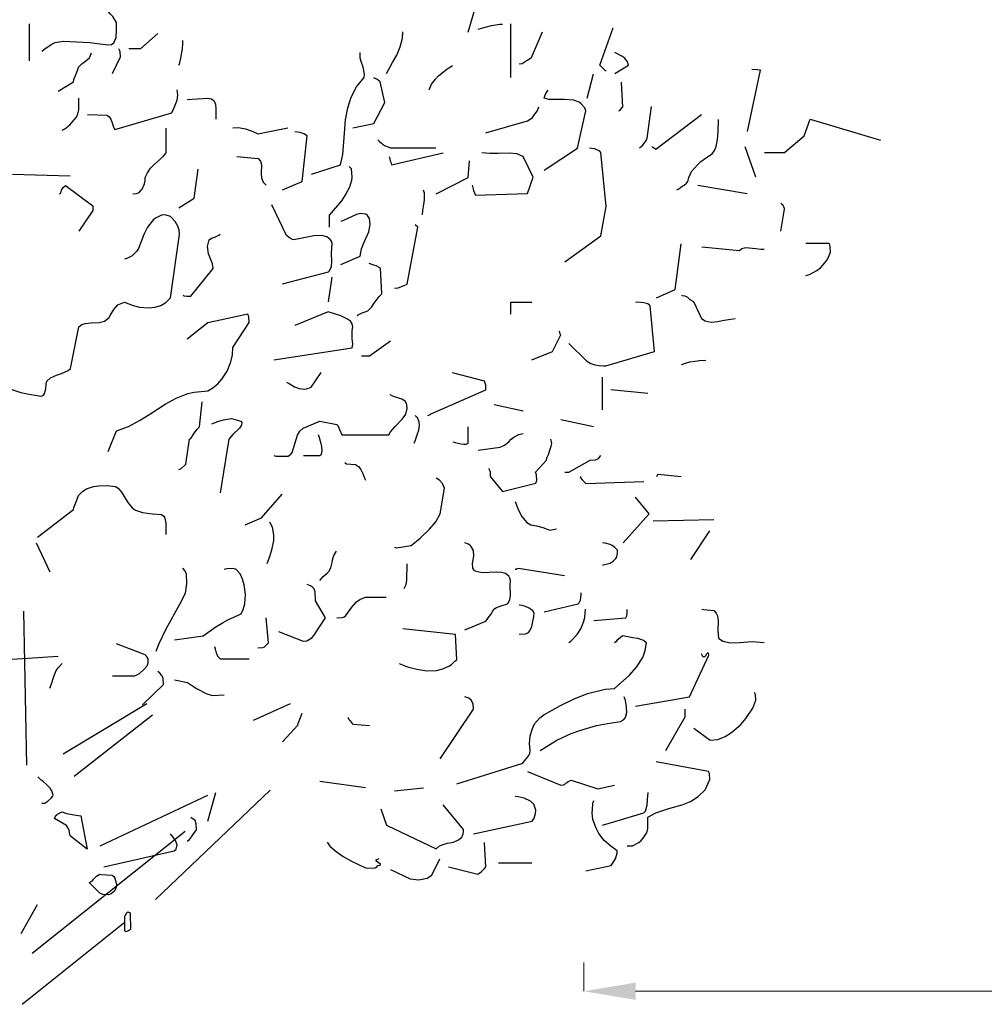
# Model space of a CAD drawing. Header units: metres. Extents: x 180716 to 180809, y 418548 to 418668.
# Tile 79 of 148: x 180727.5 to 180730.85, y 418618.36 to 418621.79. Entities that reach past the tile are written whole.
import ezdxf

# ---------------------------------------------------------------- set-up
doc = ezdxf.new("R2010")
doc.units = ezdxf.units.M
doc.layers.get('0').update_dxf_attribs({"color": 30, "lineweight": 0})
doc.layers.get('Defpoints').update_dxf_attribs({"lineweight": 0})
doc.layers.add('N-WE-GR-BOOM-SD', color=90, linetype='Continuous', lineweight=25)
doc.layers.add('N-WE-VH-M', color=7, linetype='Continuous', lineweight=18)
doc.styles.add('NLCS-ISO-M100-T18', font='NLCS-ISO.ttf', dxfattribs={"height": 0.18})
doc.dimstyles.new('NLCS-M100-T18-PIJL_L2_H1', dxfattribs={"dimscale": 0.1, "dimtxt": 2.5, "dimasz": 1.8, "dimexe": 2, "dimexo": 2, "dimgap": 0.7, "dimtad": 1, "dimzin": 0, "dimdsep": 46, "dimtxsty": 'NLCS-ISO-M100-T18', "dimcen": 0, "dimdle": 2, "dimclrd": 256, "dimclre": 256, "dimclrt": 1, "dimadec": 1, "dimazin": 0, "dimtfac": 1, "dimtdec": 3, "dimtofl": 0, "dimtmove": 0, "dimatfit": 3, "dimfxl": 2, "dimfxlon": 1, "dimtfillclr": 256, "dimtolj": 1, "dimtzin": 0, "dimlwd": -1, "dimlwe": -1, "dimarcsym": 0})

# ---------------------------------------------------------------- blocks, each defined once
blk = doc.blocks.new('*D15')
at = {"layer": 'Defpoints', "color": 0, "transparency": 16777216}
for p in [(180729.461, 418618.4073), (180736.961, 418618.4073), (180736.961, 418618.4073)]:
    blk.add_point(p, dxfattribs=at)
at = {"layer": 'N-WE-VH-M', "transparency": 16777216}
for p, q in [((180729.461, 418618.4073), (180729.461, 418618.5073)), ((180736.961, 418618.4073), (180736.961, 418618.5073)), ((180729.641, 418618.4073), (180736.781, 418618.4073))]:
    blk.add_line(p, q, dxfattribs=at)
for points in [[(180729.641, 418618.4373), (180729.641, 418618.3773), (180729.461, 418618.4073)], [(180736.781, 418618.4373), (180736.781, 418618.3773), (180736.961, 418618.4073)]]:
    blk.add_solid(points, dxfattribs=at)
at = {"layer": 'N-WE-VH-M', "color": 1, "transparency": 16777216, "insert": (180733.211, 418618.5673), "char_height": 0.18, "attachment_point": 5, "style": 'NLCS-ISO-M100-T18'}
blk.add_mtext('\\A1;7.50', dxfattribs=at)
blk = doc.blocks.new('SGR-BOOM_S02_G_ZIJ-D')
at = {"flags": 128}
for points in [[(1.7459, 6.422), (1.7882, 6.5654)], [(0.2635, 6.3552), (0.2746, 6.3652), (0.298, 6.3797), (0.3102, 6.3853), (0.338, 6.3908), (0.4303, 6.3853), (0.4926, 6.3775), (0.5059, 6.3786), (0.5137, 6.3842), (0.5215, 6.4031), (0.5226, 6.4275), (0.5226, 6.4553), (0.5104, 6.4765), (0.5026, 6.4842), (0.4948, 6.492), (0.4804, 6.5009), (0.4648, 6.5087), (0.4615, 6.5076), (0.4537, 6.5065), (0.4448, 6.5009), (0.4403, 6.4965), (0.4359, 6.4931)], [(0.2201, 6.3219), (0.2201, 6.4509)], [(1.7804, 6.432), (1.7893, 6.4342), (1.8104, 6.4398), (1.8271, 6.4453), (1.856, 6.4498), (1.866, 6.4498)], [(1.8949, 6.264), (1.8949, 6.4509)], [(2.2264, 6.2874), (2.2241, 6.2874), (2.213, 6.2974), (2.2041, 6.3074), (2.2508, 6.4364)], [(0.566, 6.3652), (0.6082, 6.3652), (0.6672, 6.4175)], [(1.4623, 6.2785), (1.4835, 6.3163), (1.4979, 6.3419), (1.5102, 6.3708), (1.5179, 6.4008), (1.5191, 6.4231)], [(1.9239, 6.3119), (1.9339, 6.313), (1.945, 6.3197), (1.9528, 6.3241), (1.9606, 6.3297), (1.9661, 6.3341), (2.005, 6.4231)], [(0.7395, 6.3074), (0.7417, 6.3108), (0.7473, 6.3308), (0.7528, 6.3641), (0.7539, 6.3819), (0.7539, 6.3931)], [(0.3202, 6.2162), (0.3736, 6.2496), (0.3747, 6.2574), (0.3825, 6.2774), (0.3881, 6.2919), (0.3914, 6.2996), (0.4025, 6.3119), (0.4103, 6.3174), (0.4181, 6.323), (0.4292, 6.333), (0.4359, 6.3497)], [(0.5093, 6.2785), (0.5371, 6.3363), (0.536, 6.353), (0.5349, 6.3564), (0.5315, 6.3641)], [(1.201, 5.9282), (1.3022, 5.9604), (1.31, 5.996), (1.3155, 6.0561), (1.32, 6.1173), (1.3278, 6.1584), (1.3389, 6.1962), (1.3578, 6.2318), (1.3845, 6.264), (1.3856, 6.2763), (1.3812, 6.2996), (1.3756, 6.3163), (1.3711, 6.3308), (1.37, 6.3508)], [(2.2564, 6.2785), (2.3042, 6.3074), (2.3009, 6.3185), (2.2909, 6.3308), (2.2808, 6.3386), (2.2564, 6.3508)], [(1.6102, 6.2207), (1.6191, 6.2407), (1.6325, 6.2585), (1.6425, 6.2696), (1.6736, 6.2941), (1.6914, 6.3063)], [(2.1596, 6.1918), (2.1819, 6.2774)], [(2.7179, 6.0761), (2.7624, 6.2896), (2.7513, 6.2907), (2.7324, 6.2919)], [(1.3456, 6.0894), (1.4179, 6.1039), (1.4568, 6.1773), (1.4401, 6.2496), (1.4345, 6.254), (1.429, 6.2585), (1.4245, 6.2596), (1.4179, 6.2629)], [(2.2697, 6.1484), (2.2731, 6.1495), (2.282, 6.1595), (2.2842, 6.1606), (2.2797, 6.2485)], [(0.4225, 6.135), (0.4904, 6.1328), (0.4982, 6.1273), (0.5037, 6.1195), (0.5082, 6.1061), (0.5126, 6.0917), (0.5171, 6.0828), (0.715, 6.1417), (0.725, 6.1617), (0.7339, 6.1851), (0.7361, 6.2029), (0.7339, 6.2207)], [(2.0106, 5.9415), (2.1263, 6.0183), (2.1552, 6.1484), (2.1518, 6.1584), (2.1396, 6.1729), (2.1318, 6.1784), (2.1129, 6.1851), (2.0807, 6.1873), (2.0273, 6.1873), (2.0106, 6.1918), (2.0117, 6.1962), (2.0128, 6.1995), (2.0139, 6.2029), (2.0173, 6.2107), (2.0217, 6.2162), (2.0239, 6.2207)], [(0.3347, 6.0806), (0.3436, 6.0861), (0.3603, 6.0995), (0.3758, 6.1173), (0.3836, 6.1261), (0.3892, 6.1373), (0.3925, 6.1517), (0.3925, 6.1918)], [(0.7684, 6.1873), (0.8407, 6.1918), (0.8529, 6.1895), (0.8618, 6.184), (0.8674, 6.1717), (0.8685, 6.1551), (0.8685, 6.1195)], [(1.8082, 6.0717), (1.9528, 6.1139), (1.9617, 6.1195), (1.9695, 6.125), (1.9784, 6.1362), (1.9861, 6.1473), (1.9917, 6.1617)], [(2.342, 6.0194), (2.3476, 6.0238), (2.3542, 6.0294), (2.3587, 6.0361), (2.3643, 6.0427), (2.3687, 6.0528), (2.3843, 6.1628)], [(2.3854, 6.0238), (2.3887, 6.0216), (2.3954, 6.0172), (2.3987, 6.0149), (2.5578, 6.135)], [(2.4721, 5.8737), (2.4766, 5.8759), (2.4832, 5.8804), (2.4899, 5.8859), (2.4977, 5.8904), (2.5055, 5.8971), (2.5099, 5.9026), (2.5133, 5.916), (2.5233, 5.9371), (2.5433, 5.9604), (2.5555, 5.9716), (2.5755, 5.986), (2.5945, 5.9983), (2.6034, 6.0105), (2.6089, 6.0238), (2.6134, 6.0483), (2.6156, 6.075), (2.6167, 6.1184)], [(2.7768, 6.0038), (2.8469, 6.0038), (2.9147, 6.0616), (2.9359, 6.1195), (3.1805, 6.0461)], [(0.5804, 5.8592), (0.5927, 5.8604), (0.596, 5.8626), (0.6016, 5.8648), (0.6094, 5.8726), (0.6127, 5.8759), (0.6205, 5.8948), (0.6227, 5.9048), (0.6227, 5.916), (0.6305, 5.9326), (0.6416, 5.9493), (0.6516, 5.9593), (0.6739, 5.9794), (0.6861, 5.9905), (0.6961, 6.0027), (0.6961, 6.0883)], [(0.9274, 6.0894), (0.9474, 6.0906), (0.9719, 6.0861), (0.9953, 6.0772), (1.0142, 6.0683), (1.1187, 6.0894)], [(1.1009, 5.8737), (1.1687, 5.9026), (1.1865, 6.0616), (1.1743, 6.0683), (1.1621, 6.0728), (1.1432, 6.075)], [(1.4323, 6.0472), (1.4379, 6.0416), (1.4445, 6.0361), (1.4479, 6.0327), (1.4557, 6.0283), (1.4679, 6.0227), (1.4746, 6.0194), (1.6336, 6.0194)], [(1.4712, 5.9894), (1.4723, 5.9871), (1.4735, 5.9805), (1.4746, 5.9749), (1.4768, 5.9693), (1.4801, 5.9604), (1.6592, 6.0027)], [(1.7604, 5.8893), (1.7626, 5.8804), (1.7648, 5.8715), (1.7715, 5.8548), (1.9528, 5.8604), (1.9717, 5.9171), (1.9372, 5.9894), (1.915, 5.9983), (1.8883, 6.0016), (1.8505, 6.0005), (1.8215, 5.9994), (1.7937, 6.0027)], [(2.0829, 5.6235), (2.2074, 5.7136), (2.2264, 5.8159), (2.2074, 6.0038), (2.2041, 6.0083), (2.1863, 6.0161), (2.1752, 6.0172), (2.1685, 6.0183)], [(2.7468, 5.9171), (2.709, 6.0227)], [(0.9419, 5.9894), (1.0164, 5.9827), (1.0242, 5.9738), (1.0275, 5.9604), (1.0264, 5.9304), (1.0275, 5.9149), (1.0331, 5.9004), (1.0431, 5.8893)], [(1.6347, 5.8592), (1.7459, 5.916), (1.7504, 5.9749)], [(0.1612, 5.9282), (0.3625, 5.9226)], [(0.7395, 5.8114), (0.7929, 5.8448), (0.8073, 5.9449)], [(1.2644, 5.7436), (1.2644, 5.7858), (1.3066, 5.8359), (1.3189, 5.8537), (1.3344, 5.8837), (1.3411, 5.9071), (1.3422, 5.9182), (1.34, 5.9471), (1.3367, 5.9493), (1.3356, 5.9515), (1.3322, 5.9549)], [(0.3247, 5.8592), (0.3291, 5.8637), (0.3324, 5.8726), (0.338, 5.8815), (0.3458, 5.8882), (0.4403, 5.8181), (0.4403, 5.8014), (0.3925, 5.7302)], [(2.5444, 5.8893), (2.7168, 5.8604)], [(1.5869, 5.787), (1.5891, 5.8014), (1.5925, 5.8225), (1.5947, 5.8392), (1.5947, 5.8615), (1.5913, 5.8726)], [(1.1009, 5.5467), (1.2599, 5.589), (1.2644, 5.5923), (1.2711, 5.6068), (1.2722, 5.6257), (1.2711, 5.6524), (1.2733, 5.6869), (1.2711, 5.6947), (1.2666, 5.7013), (1.2544, 5.7102), (1.2377, 5.7147), (1.2099, 5.7136), (1.181, 5.708), (1.1398, 5.7002), (1.1354, 5.7013), (1.1243, 5.7069), (1.1143, 5.7147), (1.0631, 5.8214)], [(2.8336, 5.7302), (2.8469, 5.8059), (2.8458, 5.8092), (2.8436, 5.8148), (2.8413, 5.8192), (2.8336, 5.8259)], [(0.1323, 5.1887), (0.1901, 5.1686), (0.2135, 5.1642), (0.239, 5.1597), (0.2624, 5.1564), (0.2691, 5.1597), (0.2724, 5.1653), (0.2768, 5.182), (0.278, 5.1975), (0.2813, 5.2087), (0.2935, 5.2198), (0.3147, 5.2298), (0.3324, 5.2354), (0.3547, 5.2454), (0.3636, 5.252), (0.3925, 5.3977), (0.4025, 5.4055), (0.4147, 5.4088), (0.4348, 5.4111), (0.4626, 5.4122), (0.4815, 5.4166), (0.4959, 5.4289), (0.5015, 5.4366), (0.5137, 5.4578), (0.5282, 5.4733), (0.5393, 5.4789), (0.5515, 5.4834), (0.5816, 5.4711), (0.6027, 5.4656), (0.6349, 5.4633), (0.6572, 5.4656), (0.6772, 5.4711), (0.695, 5.4822), (0.7106, 5.4978), (0.7428, 5.718), (0.7406, 5.7336), (0.7361, 5.7469), (0.7272, 5.7636), (0.7106, 5.7814), (0.7039, 5.7836), (0.6994, 5.7847), (0.6961, 5.7858), (0.6816, 5.787), (0.6583, 5.7747), (0.6516, 5.7703), (0.6305, 5.7436), (0.6183, 5.718), (0.5994, 5.6702), (0.5927, 5.6591), (0.5771, 5.6446), (0.5615, 5.6357), (0.5515, 5.6324)], [(1.3033, 5.6146), (1.3711, 5.6435), (1.3756, 5.668), (1.3812, 5.6835), (1.4012, 5.728), (1.4056, 5.7536), (1.4034, 5.7736), (1.3956, 5.7847), (1.3901, 5.7892), (1.3711, 5.7914), (1.3578, 5.7881), (1.3155, 5.7681), (1.3033, 5.7636)], [(1.4901, 5.5323), (1.5024, 5.5334), (1.5235, 5.5412), (1.5346, 5.5456), (1.5713, 5.7436), (1.5624, 5.7525)], [(0.755, 5.5078), (0.7584, 5.5056), (0.7673, 5.5034), (0.7817, 5.5034), (0.8596, 5.6001), (0.8574, 5.6168), (0.8429, 5.6513), (0.8396, 5.6769), (0.8451, 5.7002), (0.854, 5.7058), (0.8674, 5.7102), (0.8785, 5.7158), (0.884, 5.7191)], [(2.401, 5.4978), (2.4666, 5.5267), (2.4866, 5.6858)], [(2.9203, 5.5757), (2.9336, 5.579), (2.9592, 5.5935), (2.9715, 5.6024), (2.987, 5.6201), (2.997, 5.6335), (3.0059, 5.6568), (3.0048, 5.6757), (3.0037, 5.6824), (3.0015, 5.6869), (2.9203, 5.6869)], [(2.5589, 5.6757), (2.6901, 5.6624), (2.6979, 5.6691), (2.7123, 5.6735), (2.7468, 5.6702), (2.7646, 5.6669), (2.7757, 5.6669)], [(1.36, 5.4366), (1.3645, 5.44), (1.37, 5.4422), (1.3778, 5.4455), (1.3845, 5.4478), (1.3978, 5.4533), (1.4112, 5.4667), (1.419, 5.48), (1.4368, 5.5023), (1.4457, 5.5123), (1.4412, 5.6012), (1.4268, 5.609), (1.4179, 5.6112), (1.4023, 5.6179)], [(1.2599, 5.4845), (1.2733, 5.5701)], [(1.8949, 5.4411), (1.8949, 5.4834), (1.9672, 5.4834)], [(2.0962, 5.3388), (2.1574, 5.2787), (2.173, 5.2698), (2.1863, 5.2654), (2.2019, 5.2632), (2.2163, 5.262), (2.2252, 5.262), (2.3943, 5.311), (2.3787, 5.47), (2.3709, 5.4767), (2.3576, 5.4811), (2.3465, 5.4822), (2.3276, 5.4834)], [(2.4877, 5.5078), (2.491, 5.5067), (2.4999, 5.5056), (2.5088, 5.5), (2.5177, 5.4923), (2.53, 5.4856), (2.5578, 5.4266), (2.57, 5.4177), (2.5911, 5.4133), (2.6134, 5.4155), (2.6367, 5.42), (2.6601, 5.4244), (2.6745, 5.4266)], [(1.0709, 5.2821), (1.3433, 5.3243), (1.3445, 5.3366), (1.3433, 5.3566), (1.3433, 5.3844), (1.3456, 5.3977), (1.3422, 5.4077), (1.3367, 5.4166), (1.3267, 5.4244), (1.3155, 5.43), (1.3033, 5.4355), (1.2588, 5.45), (1.1432, 5.4022)], [(0.4937, 4.964), (0.5226, 5.0363), (0.5649, 5.0508), (0.6027, 5.0719), (0.6394, 5.0941), (0.6928, 5.1286), (0.7306, 5.1497), (0.7717, 5.1653), (0.7929, 5.1697), (0.8407, 5.1753), (0.8585, 5.1853), (0.8752, 5.1987), (0.8896, 5.2153), (0.9085, 5.2431), (0.9207, 5.2754), (0.9263, 5.2999), (0.9274, 5.3254), (0.9841, 5.4122), (0.983, 5.4322), (0.9797, 5.4411), (0.8407, 5.4111), (0.7684, 5.3544)], [(1.9672, 5.2821), (2.0395, 5.311), (2.0684, 5.3699), (2.0662, 5.3733), (2.0651, 5.3777), (2.064, 5.381), (2.0629, 5.3822)], [(1.3756, 5.2965), (1.4034, 5.2965), (1.4757, 5.3488)], [(2.4877, 5.2665), (2.5022, 5.2709), (2.5177, 5.2754), (2.5344, 5.2776), (2.5511, 5.2798), (2.5733, 5.281)], [(1.1143, 5.2053), (1.1232, 5.1998), (1.1421, 5.1887), (1.1587, 5.1831), (1.1765, 5.1809), (1.1888, 5.1831), (1.1999, 5.1875), (1.2344, 5.2387)], [(1.6058, 5.0886), (1.6091, 5.0897), (1.6136, 5.093), (1.6169, 5.0952), (1.6203, 5.0963), (1.8082, 5.1786), (1.8071, 5.1942), (1.8026, 5.2087), (1.6914, 5.2376)], [(2.213, 5.1086), (2.213, 5.222)], [(2.2419, 5.1798), (2.3709, 5.1664)], [(0.7395, 4.9017), (0.7439, 4.9028), (0.7484, 4.9051), (0.7584, 4.914), (0.7639, 4.9195), (0.7773, 5.0063), (0.7817, 5.0096), (0.7917, 5.0252), (0.8029, 5.0407), (0.8118, 5.0496), (0.8207, 5.1364)], [(1.0709, 4.9496), (1.0776, 4.9473), (1.1198, 4.9473), (1.1298, 4.9551), (1.1343, 4.9607), (1.1521, 5.0207), (1.161, 5.0341), (1.1721, 5.0452), (1.2299, 5.0697), (1.29, 5.0574), (1.2933, 5.0541), (1.2989, 5.0407), (1.3066, 5.0218), (1.4701, 5.0218), (1.4757, 5.0318), (1.4924, 5.0508), (1.5168, 5.0763), (1.5291, 5.0941), (1.5335, 5.113), (1.5324, 5.1264), (1.5313, 5.1308), (1.5268, 5.1386), (1.5157, 5.1464), (1.4868, 5.1553), (1.4746, 5.1608)], [(1.8371, 5.1275), (1.9372, 5.1052)], [(0.8551, 5.0596), (0.8752, 5.0685), (0.8952, 5.0741), (0.923, 5.0786), (0.9552, 5.0697), (0.9586, 5.0652), (0.9574, 5.0552), (0.9508, 5.0452), (0.9274, 5.0229), (0.9141, 5.0063), (0.884, 4.8205)], [(1.558, 4.9929), (1.5613, 5.0007), (1.5691, 5.0218), (1.5747, 5.0385), (1.5769, 5.0552), (1.5758, 5.0674), (1.5702, 5.0808), (1.5669, 5.083), (1.5658, 5.0852), (1.5624, 5.0886)], [(2.0684, 5.0752), (2.1819, 5.0508)], [(1.6925, 4.9974), (1.7014, 4.9951), (1.7215, 4.9907), (1.7315, 4.9896), (1.7393, 4.9896), (1.7459, 4.9929), (1.7459, 5.0496)], [(1.1732, 4.9496), (1.2299, 4.9496), (1.2366, 4.9551), (1.2388, 4.9662), (1.2377, 4.9807), (1.2344, 4.9907), (1.2288, 5.0118), (1.2255, 5.0218)], [(1.7804, 4.9685), (1.8571, 4.9785), (1.8727, 4.9862), (1.8872, 4.9974), (1.8961, 5.0063), (1.905, 5.0141), (1.9227, 5.0229), (1.9372, 5.0263)], [(1.8171, 4.9062), (1.8215, 4.8962), (1.8227, 4.8928), (1.8227, 4.8773), (1.866, 4.825), (1.9817, 4.8539), (1.985, 4.8628), (1.9839, 4.8828), (1.9806, 4.8917), (2.0184, 4.934), (2.0195, 4.9418), (2.0251, 4.954), (2.0306, 4.9685), (2.0351, 4.9829), (2.0373, 4.9918), (2.034, 5.0063)], [(2.0829, 4.8917), (2.0962, 4.8917), (2.1707, 4.934), (2.1885, 4.9351), (2.1997, 4.9395), (2.2074, 4.9496)], [(1.3167, 4.9251), (1.3233, 4.9206), (1.3545, 4.9184), (1.3645, 4.9117), (1.3734, 4.9017), (1.38, 4.8873), (1.3856, 4.8717), (1.3889, 4.8639)], [(1.4901, 4.6315), (1.4968, 4.6293), (1.548, 4.6371), (1.5791, 4.6626), (1.6114, 4.6938), (1.6336, 4.7193), (1.6492, 4.7471), (1.6636, 4.8361), (1.657, 4.8528), (1.6469, 4.8639), (1.6347, 4.8717)], [(2.1352, 4.8773), (2.1363, 4.8762), (2.1374, 4.8728), (2.1429, 4.865), (2.1552, 4.8528), (2.3576, 4.8595)], [(2.401, 4.8773), (2.4032, 4.8795), (2.4043, 4.8817), (2.4054, 4.885), (2.4866, 4.8773)], [(0.2479, 4.666), (0.3736, 4.7627), (0.3747, 4.7694), (0.3825, 4.7894), (0.3869, 4.7983), (0.3914, 4.8105), (0.4058, 4.8261), (0.4192, 4.8339), (0.4437, 4.8417), (0.4615, 4.845), (0.4904, 4.8461), (0.5193, 4.8417), (0.5293, 4.8361), (0.5404, 4.8228), (0.5627, 4.7861), (0.5793, 4.7672), (0.5893, 4.7605), (0.6138, 4.7516), (0.6483, 4.7471), (0.6794, 4.7449), (0.6872, 4.7394), (0.6905, 4.736), (0.695, 4.716), (0.695, 4.6749)], [(0.9708, 4.7093), (1.0275, 4.7338), (1.0998, 4.815)], [(2.2853, 4.6459), (2.3754, 4.7471), (2.3276, 4.805)], [(1.9094, 4.7905), (1.9194, 4.7661), (1.9316, 4.7394), (1.9506, 4.7171), (1.9639, 4.7093), (1.9839, 4.7049), (2.0062, 4.6993), (2.0206, 4.6938), (2.0306, 4.6904), (2.0529, 4.6949)], [(2.3898, 4.7227), (2.6011, 4.7271)], [(1.0475, 4.5748), (1.0564, 4.5992), (1.0642, 4.627), (1.0698, 4.6548), (1.0709, 4.6738), (1.0653, 4.7004), (1.0564, 4.7182)], [(2.5211, 4.5881), (2.5867, 4.6882)], [(0.2435, 4.6459), (0.2913, 4.5459)], [(1.7348, 4.3435), (1.8082, 4.3735), (1.8127, 4.3802), (1.816, 4.3857), (1.8249, 4.3968), (1.836, 4.4157), (1.8449, 4.4213), (1.8649, 4.428), (1.8794, 4.4335), (1.8838, 4.4358), (1.8916, 4.448), (1.8938, 4.4636), (1.8927, 4.4992), (1.8938, 4.5158), (1.8916, 4.5236), (1.8872, 4.5303), (1.876, 4.5392), (1.8616, 4.5436), (1.8449, 4.5447), (1.8193, 4.5436), (1.7949, 4.5425), (1.7737, 4.547), (1.7682, 4.5492), (1.7626, 4.5581), (1.7615, 4.5748), (1.7659, 4.6004), (1.7648, 4.6193), (1.757, 4.6337), (1.7526, 4.6371), (1.747, 4.6415), (1.7348, 4.6459)], [(2.213, 4.5703), (2.2163, 4.5703), (2.2219, 4.5714), (2.2308, 4.5737), (2.2397, 4.5759), (2.2475, 4.5803), (2.2519, 4.5837), (2.2597, 4.5915), (2.2619, 4.5948), (2.2631, 4.5981), (2.2642, 4.6048), (2.2653, 4.6115), (2.2653, 4.6204), (2.2564, 4.6304), (2.2475, 4.6371), (2.2397, 4.6404), (2.223, 4.6448), (2.213, 4.6459)], [(1.2299, 4.5158), (1.2421, 4.5292), (1.2555, 4.5414), (1.2611, 4.547), (1.2688, 4.5592), (1.2733, 4.5781), (1.2744, 4.587), (1.2766, 4.5959), (1.28, 4.6048), (1.2877, 4.617)], [(0.6616, 4.2701), (0.6716, 4.2967), (0.6961, 4.3479), (0.7439, 4.4335), (0.7628, 4.4713), (0.7673, 4.5047), (0.7662, 4.537), (0.7606, 4.5503), (0.7539, 4.5581)], [(0.725, 4.309), (0.8251, 4.3234), (0.8685, 4.3546), (0.8941, 4.369), (0.9107, 4.379), (0.9563, 4.3991), (0.9641, 4.4146), (0.9697, 4.4346), (0.9719, 4.4669), (0.9675, 4.5003), (0.9619, 4.5203), (0.953, 4.5381), (0.9397, 4.5536), (0.9308, 4.557), (0.9063, 4.5559), (0.8974, 4.5536)], [(1.5235, 4.488), (1.5302, 4.5014), (1.5324, 4.5169), (1.5335, 4.5737)], [(1.9094, 4.5548), (1.9127, 4.5548), (1.9161, 4.557), (1.9216, 4.5581), (2.0818, 4.5325)], [(1.0865, 4.3379), (1.1721, 4.3045), (1.1854, 4.3056), (1.2021, 4.3157), (1.211, 4.3257), (1.2266, 4.3512), (1.2499, 4.3857), (1.2155, 4.4447), (1.2143, 4.4747), (1.211, 4.4869), (1.2043, 4.4925), (1.1977, 4.4969), (1.1865, 4.5014)], [(1.2889, 4.3857), (1.3078, 4.3868), (1.3133, 4.3879), (1.3211, 4.3935), (1.3411, 4.4224), (1.3578, 4.4413), (1.3689, 4.4491), (1.3889, 4.458), (1.4612, 4.458)], [(2.0106, 4.4068), (2.1285, 4.4346), (2.1318, 4.438), (2.1363, 4.4469), (2.1385, 4.4558), (2.1396, 4.4669), (2.1396, 4.4725)], [(1.9239, 4.329), (1.945, 4.3301), (1.9494, 4.3312), (1.9561, 4.3346), (1.9606, 4.3401), (1.9672, 4.3557), (1.975, 4.3902), (1.9761, 4.4013), (1.9706, 4.4102), (1.9583, 4.4191), (1.9461, 4.4246), (1.9339, 4.428), (1.9239, 4.4291)], [(0.2108, 3.8736), (0.2009, 4.4091)], [(1.0142, 4.2812), (1.032, 4.2823), (1.0375, 4.2845), (1.042, 4.289), (1.0453, 4.2923), (1.052, 4.299), (1.0431, 4.3857)], [(2.0962, 4.3001), (2.1029, 4.3045), (2.1252, 4.3279), (2.1385, 4.3479), (2.1474, 4.3701), (2.1518, 4.3868), (2.1541, 4.4157)], [(2.183, 4.3768), (2.2942, 4.3857), (2.2975, 4.3924), (2.2986, 4.4002), (2.2986, 4.4146)], [(2.5589, 4.4157), (2.5655, 4.4146), (2.6011, 4.4113), (2.6089, 4.4024), (2.6134, 4.3924), (2.6156, 4.3735), (2.6145, 4.3401), (2.6167, 4.3145), (2.6323, 4.3045), (2.659, 4.299), (2.6901, 4.3001), (2.7335, 4.3034), (2.7757, 4.3001)], [(-0.069, 4.3379), (-0.0646, 4.339), (-0.0457, 4.3501), (-0.0323, 4.3579), (-0.019, 4.3635), (0.001, 4.3668), (0.0111, 4.3613), (0.0233, 4.3479), (0.0344, 4.3268), (0.0466, 4.3045), (0.06, 4.2901), (0.1601, 4.2423), (0.3202, 4.2523)], [(1.5057, 4.2267), (1.5357, 4.2156), (1.568, 4.2067), (1.6025, 4.2011), (1.6358, 4.2022), (1.6581, 4.2078), (1.6814, 4.2189), (1.687, 4.2222), (1.7003, 4.2345), (1.707, 4.24), (1.7026, 4.3279), (1.5191, 4.3468)], [(1.707, 3.8085), (1.9361, 3.8808), (1.9405, 3.8875), (1.9483, 3.8953), (1.9539, 3.902), (1.9572, 3.9075), (1.9606, 3.9153), (1.9617, 3.9242), (1.9594, 3.9487), (1.9617, 3.9754), (1.9695, 4.0009), (1.9772, 4.0176), (1.995, 4.0376), (2.0095, 4.0488), (2.0673, 4.081), (2.1129, 4.1032), (2.1607, 4.1221), (2.2086, 4.1344), (2.2241, 4.1377), (2.2553, 4.1399), (2.3064, 4.1855), (2.332, 4.2145), (2.3531, 4.2478), (2.362, 4.2723), (2.3665, 4.299), (2.3565, 4.3068), (2.3465, 4.3101), (2.3364, 4.3134), (2.3187, 4.3157), (2.2842, 4.3234), (2.2764, 4.3168), (2.2686, 4.3112), (2.2642, 4.3079), (2.2597, 4.3023), (2.2553, 4.299)], [(0.5093, 4.1844), (0.5871, 4.1844), (0.6027, 4.1922), (0.6171, 4.2044), (0.6294, 4.2189), (0.6338, 4.2278), (0.6327, 4.2434), (0.6272, 4.2523), (0.6227, 4.2567), (0.5226, 4.2956)], [(0.864, 4.2856), (0.8674, 4.2734), (0.8696, 4.2645), (0.8752, 4.2512), (0.884, 4.2434), (0.9841, 4.2434)], [(2.3287, 4.0788), (2.5155, 4.111), (2.5833, 4.2556), (2.5822, 4.2623), (2.58, 4.2634), (2.5755, 4.2589), (2.57, 4.2512), (2.5667, 4.2489), (2.5622, 4.2512), (2.5578, 4.26)], [(0.2913, 4.1411), (0.2969, 4.1566), (0.3024, 4.1744), (0.3058, 4.1855), (0.3135, 4.2022), (0.3202, 4.2122), (0.3336, 4.2267)], [(0.6138, 4.0832), (0.6861, 4.1533), (0.685, 4.1744), (0.6805, 4.1855), (0.6739, 4.1933), (0.6672, 4.1989)], [(0.725, 4.17), (0.7695, 4.1611), (0.8018, 4.1399), (0.8373, 4.121), (0.8574, 4.1155), (0.8974, 4.1177)], [(1.6492, 3.8953), (1.7648, 4.0677), (1.7637, 4.0855), (1.7582, 4.0977), (1.7481, 4.1066), (1.7348, 4.111)], [(1.9961, 3.9242), (2.0551, 3.9598), (2.104, 3.9831), (2.1385, 3.9954), (2.193, 4.0109), (2.2308, 4.0187), (2.2764, 4.0254), (2.2864, 4.031), (2.2931, 4.0387), (2.2975, 4.0565), (2.2964, 4.0766), (2.2931, 4.0977), (2.2886, 4.111)], [(2.5311, 4.002), (2.5878, 3.9598), (2.6145, 3.9631), (2.6401, 3.9731), (2.6623, 3.9865), (2.6945, 4.0143), (2.7123, 4.0354), (2.7357, 4.0721), (2.7468, 4.0988), (2.7457, 4.1188), (2.7424, 4.1266)], [(0.3372, 3.9127), (0.629, 4.0877)], [(0.9997, 4.0298), (1.1287, 4.0877)], [(0.3762, 3.8346), (0.6489, 4.0487)], [(1.1009, 3.9542), (1.1543, 4.0121), (1.1554, 4.0187), (1.1632, 4.0387), (1.1687, 4.0543)], [(1.3278, 4.0399), (1.3289, 4.0376), (1.3311, 4.0321), (1.3356, 4.0276), (1.3433, 4.0187), (1.3456, 4.0154), (1.4034, 4.0109)], [(2.4332, 3.9242), (2.501, 4.041), (2.501, 4.0677)], [(2.2986, 3.5928), (2.3175, 3.5928), (2.3398, 3.605), (2.3476, 3.6117), (2.3554, 3.6195), (2.3643, 3.6339), (2.3676, 3.6384), (2.3709, 3.6528), (2.3709, 3.6929), (2.3987, 3.7073), (2.4443, 3.7229), (2.491, 3.7351), (2.5199, 3.7474), (2.5466, 3.7641), (2.57, 3.7874), (2.5867, 3.823), (2.5856, 3.8441), (2.5822, 3.8519), (2.3998, 3.8853)], [(1.9528, 3.8519), (2.0684, 3.8041), (2.0773, 3.8052), (2.0862, 3.8097), (2.0896, 3.813), (2.094, 3.8163), (2.104, 3.8208), (2.1974, 3.7907), (2.2553, 3.8041)], [(0.2635, 3.7407), (0.2735, 3.7418), (0.2846, 3.7485), (0.2969, 3.7596), (0.3013, 3.7652), (0.3024, 3.7696), (0.298, 3.7841), (0.2924, 3.793), (0.2802, 3.8063), (0.2668, 3.8174), (0.2613, 3.8208), (0.249, 3.833)], [(1.2299, 3.8174), (1.3889, 3.7952)], [(0.4659, 3.5928), (0.8407, 3.7696)], [(0.6588, 3.4064), (1.0579, 3.7861)], [(0.8407, 3.6784), (0.8685, 3.7785)], [(1.4901, 3.7841), (1.5913, 3.7941)], [(2.213, 3.6651), (2.3576, 3.7073), (2.3631, 3.7129), (2.3687, 3.734), (2.3698, 3.754), (2.372, 3.7785)], [(1.4423, 3.7218), (1.4623, 3.6651), (1.6347, 3.5828), (1.6469, 3.5928), (1.6625, 3.5984), (1.6748, 3.6017), (1.6948, 3.6061), (1.7126, 3.6139), (1.7248, 3.6239), (1.727, 3.6284), (1.7292, 3.6351), (1.7304, 3.6417), (1.7304, 3.6495), (1.6592, 3.7351)], [(1.7648, 3.6351), (1.9683, 3.6784), (1.9761, 3.6895), (1.9806, 3.7051), (1.9817, 3.7173), (1.975, 3.7374), (1.9628, 3.7485), (1.9405, 3.7585), (1.9205, 3.7629), (1.9094, 3.7641)], [(2.1552, 3.506), (2.243, 3.525), (2.2508, 3.535), (2.2586, 3.5483), (2.2642, 3.5672), (2.2642, 3.5761), (2.2419, 3.5917), (2.2197, 3.6117), (2.2008, 3.6362), (2.1908, 3.654), (2.1796, 3.684), (2.1774, 3.7073), (2.1785, 3.7185), (2.1796, 3.7407), (2.183, 3.7507)], [(0.3113, 3.6973), (0.3158, 3.7006), (0.3191, 3.7039), (0.3224, 3.7051), (0.3258, 3.7073), (0.3336, 3.7106), (0.3491, 3.7051), (0.3825, 3.6995), (0.3992, 3.6973), (0.4214, 3.5816), (0.3636, 3.6261), (0.3614, 3.6328), (0.3591, 3.6394), (0.358, 3.6472), (0.3525, 3.6583), (0.3491, 3.6639), (0.308, 3.6884), (0.3091, 3.6917), (0.3102, 3.6928), (0.3113, 3.6962), (0.3113, 3.6973), (0.3113, 3.6973)], [(0.7684, 3.6106), (0.7717, 3.6106), (0.7762, 3.6139), (0.7817, 3.6206), (0.7884, 3.6317), (0.8018, 3.6484), (0.8006, 3.6695), (0.7962, 3.6806), (0.7817, 3.6918)], [(0.23, 3.2193), (0.7617, 3.6443)], [(0.4792, 3.5194), (0.7239, 3.5761), (0.7306, 3.5817), (0.7339, 3.5961), (0.7284, 3.6117), (0.7206, 3.6228), (0.7106, 3.6351)], [(1.2555, 3.6061), (1.2655, 3.5917), (1.2866, 3.5728), (1.3111, 3.5561), (1.34, 3.5394), (1.3889, 3.5161), (1.3978, 3.5149), (1.4223, 3.5161), (1.429, 3.5194), (1.4323, 3.525), (1.4401, 3.5261), (1.4412, 3.5294), (1.4334, 3.535), (1.429, 3.5383), (1.4268, 3.5416), (1.4268, 3.5439), (1.4368, 3.5494)], [(1.6781, 3.5194), (1.7793, 3.4949), (1.7871, 3.4994), (1.7926, 3.5038), (1.796, 3.5072), (1.7993, 3.5105), (1.8026, 3.5138), (1.8071, 3.5194), (1.8026, 3.605)], [(1.4757, 3.5105), (1.5446, 3.4782), (1.5747, 3.4749), (1.6036, 3.4805), (1.6203, 3.4905), (1.6481, 3.5483)], [(1.8516, 3.5339), (1.9672, 3.5339)], [(0.4359, 3.4704), (0.4392, 3.4715), (0.4437, 3.4771), (0.4481, 3.4815), (0.4537, 3.4871), (0.4648, 3.4949), (0.4715, 3.4938), (0.5082, 3.4904), (0.5137, 3.486), (0.5171, 3.4804), (0.5226, 3.4593), (0.5215, 3.4482), (0.5159, 3.4348), (0.5048, 3.4259), (0.4948, 3.4226), (0.4759, 3.4237), (0.4648, 3.4281), (0.4281, 3.466), (0.4314, 3.4671), (0.4325, 3.4682), (0.4359, 3.4693), (0.4359, 3.4704), (0.4359, 3.4704)], [(0.1912, 3.2881), (0.2479, 3.3893)], [(0.5526, 3.3069), (0.5526, 3.3492), (0.556, 3.3525), (0.5593, 3.3614), (0.5627, 3.3636), (0.5704, 3.3603), (0.5716, 3.3025), (0.5649, 3.2969), (0.556, 3.2936), (0.5526, 3.298), (0.5526, 3.3069), (0.5526, 3.3069)], [(0.1947, 3.042), (0.5491, 3.3257)]]:
    blk.add_lwpolyline(points, dxfattribs=at)

msp = doc.modelspace()

# ---------------------------------------------------------------- block references
at = {"layer": 'N-WE-GR-BOOM-SD'}
msp.add_blockref('SGR-BOOM_S02_G_ZIJ-D', (180727.3124, 418615.32), dxfattribs=at)

# ---------------------------------------------------------------- dimensions: what is measured, and where the dimension line sits
at = {"layer": 'N-WE-VH-M'}
dim = msp.add_linear_dim(base=(180736.961, 418618.4073), p1=(180729.461, 418618.4073), p2=(180736.961, 418618.4073), dimstyle='NLCS-M100-T18-PIJL_L2_H1', override={"dimexe": 1, "dimexo": 1, "dimdle": 1, "dimtofl": 1, "dimfxl": 1}, dxfattribs=at)
dim.commit()
dim.dimension.update_dxf_attribs({"geometry": '*D15', "text_midpoint": (180733.211, 418618.5673)})

doc.saveas('drawing.dxf')
